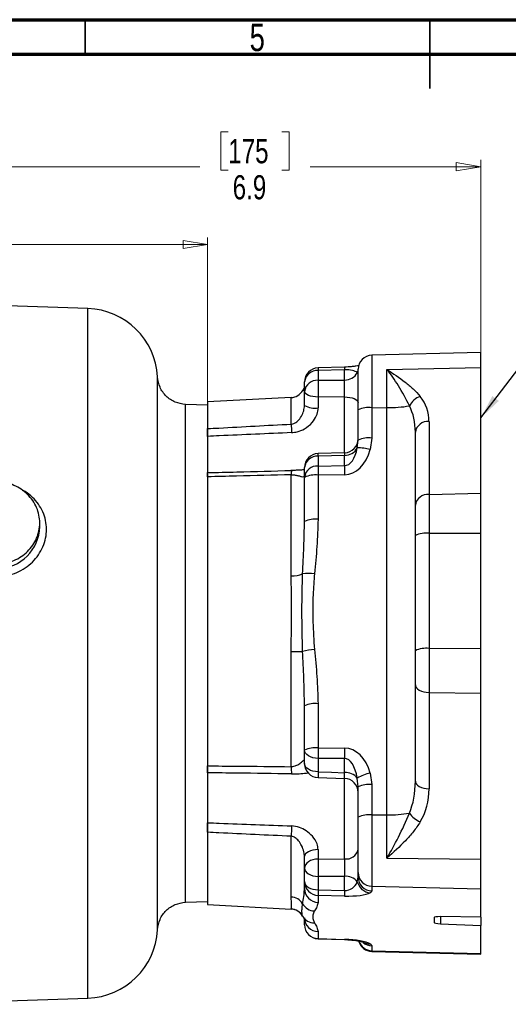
# Model space of a CAD drawing. Header units: inches. Extents: x 0.6 to 16.3, y 0.2 to 11.5.
# Tile 10 of 18: x 6.1 to 8.9, y 5.9 to 11.5. Entities that reach past the tile are written whole.
import ezdxf

# ---------------------------------------------------------------- set-up
doc = ezdxf.new("R2010")
doc.units = ezdxf.units.IN
doc.header["$MEASUREMENT"] = 0
doc.styles.add('SLDTEXTSTYLE0', font='TXT', dxfattribs={"width": 0.75})
doc.dimstyles.new('SLDDIMSTYLE0', dxfattribs={"dimtxt": 0.137795, "dimasz": 0.14, "dimexe": 0, "dimexo": 0.0625, "dimgap": 0.034449, "dimtad": 0, "dimdec": 1, "dimlfac": 1.5, "dimrnd": 1e-09, "dimzin": 12, "dimdsep": 46, "dimtxsty": 'SLDTEXTSTYLE0', "dimblk1": 'CLOSED', "dimblk2": 'CLOSED', "dimsah": 1, "dimcen": 0.09, "dimadec": 0, "dimazin": 3, "dimtfac": 1, "dimtdec": 1, "dimtofl": 0, "dimtmove": 0, "dimatfit": 3, "dimldrblk": 'CLOSED', "dimfxl": 0, "dimfrac": 2, "dimtolj": 1, "dimtzin": 12, "dimarcsym": 0})
doc.dimstyles.new('SLDDIMSTYLE2', dxfattribs={"dimtxt": 0.18, "dimasz": 0.14, "dimexe": 0, "dimexo": 0.0625, "dimgap": 0, "dimtad": 0, "dimtih": 1, "dimtoh": 1, "dimdec": 0, "dimrnd": 1e-09, "dimzin": 0, "dimdsep": 46, "dimtxsty": 'Standard', "dimsah": 1, "dimcen": 0.09, "dimadec": 0, "dimazin": 0, "dimtfac": 0.14, "dimtdec": 0, "dimtofl": 0, "dimtmove": 0, "dimatfit": 3, "dimfxl": 0, "dimfrac": 2, "dimtolj": 1, "dimtzin": 0, "dimarcsym": 0})

# ---------------------------------------------------------------- blocks, each defined once
blk = doc.blocks.new('_Closed')
at = {"color": 0, "linetype": 'ByBlock', "lineweight": -2}
for p, q in [((-1, 0.166667), (0, 0)), ((-1, 0.166667), (-1, -0.166667)), ((0, 0), (-1, -0.166667)), ((0, 0), (-1, 0))]:
    blk.add_line(p, q, dxfattribs=at)
blk = doc.blocks.new('_D_3')
at = {"color": 7, "linetype": 'Continuous', "lineweight": 0}
for p, q in [((7.3127, 10.8544), (7.2708, 10.8544)), ((7.2708, 10.8544), (7.2708, 10.6356)), ((7.6182, 10.8544), (7.6602, 10.8544)), ((7.6602, 10.8544), (7.6602, 10.6356)), ((4.1497, 8.9856), (4.1497, 10.6953)), ((8.7551, 9.1214), (8.7551, 10.6953)), ((4.1497, 10.6559), (7.1499, 10.6559)), ((8.7551, 10.6559), (7.781, 10.6559)), ((7.2708, 10.6356), (7.3127, 10.6356)), ((7.6602, 10.6356), (7.6182, 10.6356))]:
    blk.add_line(p, q, dxfattribs=at)
at = {"color": 7, "linetype": 'Continuous', "lineweight": 18, "xscale": 0.14, "yscale": 0.14, "rotation": 180.0000000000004}
blk.add_blockref('_Closed', (4.1497, 10.6559, -1.4543), dxfattribs=at)
at = {"color": 7, "linetype": 'Continuous', "lineweight": 18, "xscale": 0.14, "yscale": 0.14}
blk.add_blockref('_Closed', (8.7551, 10.6559, -1.4543), dxfattribs=at)
at = {"color": 7, "linetype": 'Continuous', "lineweight": 18, "char_height": 0.1378, "attachment_point": 1, "style": 'SLDTEXTSTYLE0'}
for s, insert in [('175', (7.3127, 10.8132)), ('6.9', (7.3382, 10.6071))]:
    blk.add_mtext(s, dxfattribs=dict(at, insert=insert))
blk = doc.blocks.new('_D_4')
at = {"color": 7, "linetype": 'Continuous', "lineweight": 0}
for p, q in [((5.4711, 10.4096), (5.4291, 10.4096)), ((5.4291, 10.4096), (5.4291, 10.1909)), ((5.7765, 10.4096), (5.8185, 10.4096)), ((5.8185, 10.4096), (5.8185, 10.1909)), ((4.1497, 8.9856), (4.1497, 10.2506)), ((7.1951, 9.1981), (7.1951, 10.2506)), ((4.1497, 10.2112), (5.3083, 10.2112)), ((5.4291, 10.1909), (5.4711, 10.1909)), ((5.8185, 10.1909), (5.7765, 10.1909)), ((7.1951, 10.2112), (5.9394, 10.2112))]:
    blk.add_line(p, q, dxfattribs=at)
at = {"color": 7, "linetype": 'Continuous', "lineweight": 18, "xscale": 0.14, "yscale": 0.14, "rotation": 180.0000000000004}
blk.add_blockref('_Closed', (4.1497, 10.2112, -1.4543), dxfattribs=at)
at = {"color": 7, "linetype": 'Continuous', "lineweight": 18, "xscale": 0.14, "yscale": 0.14}
blk.add_blockref('_Closed', (7.1951, 10.2112, -1.4543), dxfattribs=at)
at = {"color": 7, "linetype": 'Continuous', "lineweight": 18, "char_height": 0.1378, "attachment_point": 1, "style": 'SLDTEXTSTYLE0'}
for s, insert in [('116', (5.4711, 10.3685)), ('4.6', (5.4965, 10.1624))]:
    blk.add_mtext(s, dxfattribs=dict(at, insert=insert))

msp = doc.modelspace()

# ---------------------------------------------------------------- linework, layer by layer
at = {"color": 7, "linetype": 'Continuous', "lineweight": 70}
for p, q in [((0.5906, 11.4961), (16.3386, 11.4961)), ((0.7874, 11.2992), (16.1417, 11.2992))]:
    msp.add_line(p, q, dxfattribs=at)
at = {"color": 7, "linetype": 'Continuous', "lineweight": 35}
for p, q in [((6.4961, 11.2992), (6.4961, 11.4961)), ((8.4646, 11.4961), (8.4646, 11.1024)), ((8.4646, 11.2992), (8.4646, 11.4961))]:
    msp.add_line(p, q, dxfattribs=at)
at = {"color": 7, "linetype": 'Continuous', "lineweight": 25}
for p, q in [((6.5108, 9.8452), (4.1497, 9.9277)), ((8.7551, 9.5946), (8.133, 9.5783)), ((8.7551, 9.5082), (8.7551, 9.5946)), ((7.9771, 9.5103), (7.8262, 9.5061)), ((7.9772, 9.495), (7.8263, 9.4909)), ((7.8263, 9.4909), (7.8263, 9.435)), ((7.9772, 9.4363), (7.9772, 9.495)), ((8.0551, 9.2658), (8.0551, 9.4984)), ((8.2194, 9.4974), (8.7551, 9.5082)), ((8.2194, 9.2787), (8.2194, 9.4974)), ((8.7551, 8.7889), (8.7551, 9.5082)), ((7.7484, 9.3703), (7.7484, 9.4262)), ((7.7484, 9.2915), (7.7484, 9.3703)), ((7.1951, 9.2924), (7.0689, 9.2969)), ((7.6726, 9.3359), (7.1951, 9.3109)), ((7.1951, 9.3109), (7.1951, 9.1587)), ((7.9772, 9.3399), (7.8263, 9.3392)), ((7.8263, 9.3392), (7.8263, 9.277)), ((8.0551, 9.0924), (8.0551, 9.2658)), ((8.133, 9.2783), (8.2194, 9.2787)), ((8.133, 9.2783), (8.133, 9.105)), ((8.2194, 6.9507), (8.2194, 9.2787)), ((8.4597, 9.1997), (8.4597, 8.7829)), ((8.3817, 8.7216), (8.3817, 9.1383)), ((8.0503, 9.0483), (8.0551, 9.0924)), ((8.0551, 9.0914), (8.0551, 9.0946)), ((8.133, 9.105), (8.1233, 9.0387)), ((7.9777, 9.0211), (7.8257, 9.0161)), ((7.9772, 8.9471), (7.9772, 9.0058)), ((7.8263, 9.0007), (7.8263, 8.9448)), ((7.6726, 8.3168), (7.6726, 8.8953)), ((7.7484, 8.8801), (7.7484, 8.936)), ((7.8263, 8.9448), (7.9772, 8.9471)), ((7.9772, 8.8949), (7.8263, 8.8927)), ((7.8263, 8.8927), (7.8263, 8.6402)), ((7.1951, 8.8833), (7.1951, 7.2308)), ((7.7484, 8.6277), (7.7484, 8.8801)), ((8.4597, 8.7829), (8.7551, 8.7889)), ((8.4597, 8.7829), (8.4597, 8.5604)), ((8.7551, 8.5616), (8.7551, 8.7889)), ((8.3817, 8.5479), (8.3817, 8.7216)), ((6.2364, 8.5979), (6.2364, 8.6197)), ((8.4597, 8.5604), (8.7551, 8.5616)), ((8.4597, 8.5604), (8.4597, 7.9019)), ((8.7551, 7.9031), (8.7551, 8.5616)), ((8.3817, 7.8894), (8.3817, 8.5479)), ((7.6726, 7.2265), (7.6726, 7.884)), ((8.3817, 7.6938), (8.3817, 7.8894)), ((8.4597, 7.9019), (8.7551, 7.9031)), ((8.4597, 7.9019), (8.4597, 7.6512)), ((8.7551, 7.6471), (8.7551, 7.9031)), ((6.9091, 7.8743), (6.9091, 7.8756)), ((7.0698, 7.8755), (7.0698, 7.8743)), ((8.3817, 7.1432), (8.3817, 7.6938)), ((8.4597, 7.6512), (8.4597, 7.1006)), ((8.4597, 7.6512), (8.7551, 7.6471)), ((8.7551, 6.6969), (8.7551, 7.6471)), ((7.7484, 7.321), (7.7484, 7.5734)), ((7.8263, 7.5859), (7.8263, 7.3335)), ((7.7484, 7.2441), (7.7484, 7.321)), ((7.8263, 7.3335), (7.9772, 7.3325)), ((7.9772, 7.273), (7.8263, 7.274)), ((7.8263, 7.274), (7.8263, 7.1971)), ((7.9772, 7.1922), (7.9772, 7.273)), ((7.8258, 7.164), (7.9776, 7.1591)), ((8.0551, 7.1112), (8.0503, 7.1613)), ((8.1233, 7.1899), (8.133, 7.1237)), ((8.0551, 6.9378), (8.0551, 7.1112)), ((8.133, 7.1237), (8.133, 6.9503)), ((8.0551, 6.6224), (8.0551, 6.9378)), ((8.133, 6.9503), (8.2194, 6.9507)), ((8.133, 6.9503), (8.133, 6.5434)), ((8.2194, 6.7043), (8.2194, 6.9507)), ((7.1951, 6.8517), (7.1951, 6.4378)), ((7.6726, 6.4813), (7.6726, 6.8285)), ((7.7484, 6.6464), (7.7484, 6.714)), ((7.8263, 6.7521), (7.8263, 6.6987)), ((7.8263, 6.6987), (7.9772, 6.6994)), ((8.2194, 6.7043), (8.7551, 6.6969)), ((7.7484, 6.5695), (7.7484, 6.6464)), ((8.7551, 6.5273), (8.7551, 6.6969)), ((7.8263, 6.5993), (7.8263, 6.5225)), ((7.9772, 6.5188), (7.9772, 6.5996)), ((8.0503, 6.5686), (8.0551, 6.595)), ((8.0551, 6.595), (8.0551, 6.6224)), ((7.748, 6.5242), (7.7484, 6.5295)), ((7.7484, 6.5295), (7.7484, 6.5695)), ((8.133, 6.5434), (8.7551, 6.5273)), ((8.133, 6.5434), (8.133, 6.516)), ((7.8263, 6.5225), (7.9772, 6.5188)), ((7.8263, 6.4905), (7.8263, 6.4505)), ((7.9772, 6.4868), (7.8263, 6.4905)), ((8.133, 6.516), (8.1233, 6.5057)), ((8.7551, 6.3664), (8.7551, 6.5273)), ((7.0689, 6.4518), (7.1951, 6.4562)), ((7.1951, 6.4378), (7.6726, 6.4127)), ((8.4884, 6.364), (8.4884, 6.3358)), ((8.7551, 6.3664), (8.5249, 6.3692)), ((8.7551, 6.3664), (8.7551, 6.3195)), ((7.7484, 6.3225), (7.7484, 6.354)), ((8.5249, 6.3286), (8.7551, 6.3195)), ((8.7551, 6.1586), (8.7551, 6.3195)), ((7.8263, 6.2835), (7.8263, 6.2435)), ((7.8262, 6.2425), (7.9771, 6.2384)), ((7.8263, 6.2435), (7.9772, 6.2394)), ((8.1233, 6.2129), (8.133, 6.2022)), ((8.133, 6.2022), (8.133, 6.1747)), ((8.133, 6.1747), (8.7551, 6.1586)), ((8.133, 6.1703), (8.7551, 6.154)), ((8.7551, 6.154), (8.7551, 6.1586)), ((5.501, 5.8682), (6.5108, 5.9035))]:
    msp.add_line(p, q, dxfattribs=at)
at = {"color": 8, "linetype": 'Continuous', "lineweight": 25}
for p, q in [((6.5108, 7.8743), (6.5108, 9.8452)), ((8.133, 9.5783), (8.133, 9.2783)), ((7.7445, 9.3847), (7.7383, 9.3767)), ((7.6726, 9.1845), (7.6726, 9.3359)), ((7.9772, 9.0197), (7.9772, 9.3399)), ((6.5108, 5.9035), (6.5108, 7.8743)), ((7.9772, 6.6994), (7.9772, 7.1609)), ((7.6726, 6.4127), (7.6726, 6.4128)), ((7.7383, 6.372), (7.7379, 6.3726)), ((8.5249, 6.3692), (8.5249, 6.3286)), ((8.133, 6.1747), (8.133, 6.1703))]:
    msp.add_line(p, q, dxfattribs=at)
at = {"color": 8, "linetype": 'Continuous', "lineweight": 25, "flags": 128}
for points in [[(8.0503, 9.4789), (8.0543, 9.4909), (8.0551, 9.4927)], [(7.8263, 6.2435), (7.8262, 6.2427), (7.8262, 6.2425)], [(7.9772, 6.2394), (7.9771, 6.2385), (7.9771, 6.2384)]]:
    msp.add_lwpolyline(points, dxfattribs=at)
at = {"color": 7, "linetype": 'Continuous', "lineweight": 25, "flags": 128}
for points in [[(7.8263, 9.435), (7.9036, 9.4357), (7.9772, 9.4363)], [(7.8263, 9.3392), (7.811, 9.3399), (7.7964, 9.3418), (7.7829, 9.3447), (7.7711, 9.3486), (7.7615, 9.3533), (7.7543, 9.3586), (7.7499, 9.3643), (7.7484, 9.3703)], [(7.9772, 9.3399), (7.9925, 9.3392), (8.0071, 9.3373), (8.0206, 9.3343), (8.0324, 9.3303), (8.042, 9.3255), (8.0492, 9.3201), (8.0536, 9.3143), (8.0551, 9.3082)], [(7.9772, 9.0058), (7.9036, 9.0033), (7.8263, 9.0007)], [(8.3817, 7.6938), (8.3832, 7.6856), (8.3876, 7.6777), (8.3948, 7.6705), (8.4044, 7.6641), (8.4162, 7.6588), (8.4297, 7.6548), (8.4443, 7.6522), (8.4597, 7.6512)], [(7.8263, 7.274), (7.811, 7.2751), (7.7964, 7.2779), (7.7829, 7.2823), (7.7711, 7.2882), (7.7615, 7.2952), (7.7543, 7.3033), (7.7499, 7.312), (7.7484, 7.321)], [(7.8263, 7.1971), (7.811, 7.1982), (7.7964, 7.201), (7.7829, 7.2054), (7.7711, 7.2113), (7.7615, 7.2184), (7.7543, 7.2264), (7.7499, 7.2351), (7.7484, 7.2441)], [(7.8263, 7.1971), (7.9036, 7.1946), (7.9772, 7.1922)], [(8.3817, 7.1432), (8.3832, 7.135), (8.3876, 7.1271), (8.3948, 7.1199), (8.4044, 7.1135), (8.4162, 7.1082), (8.4297, 7.1042), (8.4443, 7.1016), (8.4597, 7.1006)], [(7.8263, 6.7521), (7.811, 6.7512), (7.7964, 6.7489), (7.7829, 6.7454), (7.7711, 6.7406), (7.7615, 6.7349), (7.7543, 6.7284), (7.7499, 6.7214), (7.7484, 6.714)], [(7.8263, 6.6987), (7.811, 6.6975), (7.7964, 6.6943), (7.7829, 6.6894), (7.7711, 6.6829), (7.7615, 6.675), (7.7543, 6.6661), (7.7499, 6.6564), (7.7484, 6.6464)], [(7.7484, 6.6464), (7.7499, 6.6373), (7.7543, 6.6286), (7.7615, 6.6206), (7.7711, 6.6135), (7.7829, 6.6077), (7.7964, 6.6033), (7.811, 6.6005), (7.8263, 6.5993)], [(7.9772, 6.5996), (7.9036, 6.5995), (7.8263, 6.5993)], [(7.7484, 6.5695), (7.7499, 6.5604), (7.7543, 6.5517), (7.7615, 6.5437), (7.7711, 6.5366), (7.7829, 6.5308), (7.7964, 6.5264), (7.811, 6.5236), (7.8263, 6.5225)]]:
    msp.add_lwpolyline(points, dxfattribs=at)
at = {"color": 7, "linetype": 'Continuous', "lineweight": 25}
for centre, radius, start, end in [((6.4964, 9.4321), 0.4133, 3.0857, 88), ((8.1351, 9.4984), 0.08, 91.5, 180), ((7.8284, 9.4262), 0.08, 91.5787, 180), ((7.8211, 9.4179), 0.0731, 85.8887, 173.5292), ((7.9793, 9.5168), 0.0805, 268.5081, 331.9324), ((7.8211, 9.3621), 0.0731, 85.8887, 173.5292), ((9.7505, 9.3871), 1.9248, 178.5737, 181.4263), ((7.6684, 9.4158), 0.08, 273, 330.7803), ((8.4462, 9.2387), 0.1103, 109.3237, 152.8906), ((7.8079, 9.3944), 0.1189, 239.9943, 278.9241), ((8.2273, 9.9861), 0.7075, 269.3656, 279.8217), ((8.1144, 9.1455), 0.1342, 82.0206, 116.2252), ((10.5319, 9.283), 2.861, 181.9722, 182.9485), ((8.453, 9.128), 0.072, 84.7165, 171.7525), ((7.9751, 9.101), 0.08, 271.956, 359.9974), ((8.1144, 8.9721), 0.1342, 82.0206, 116.2252), ((7.8284, 8.936), 0.08, 91.9133, 180), ((7.9793, 9.0862), 0.0805, 268.5081, 331.9324), ((8.061, 8.8471), 0.2015, 71.9642, 93.0419), ((7.8211, 8.9278), 0.0731, 85.8887, 173.5292), ((7.7436, 8.9014), 0.0712, 165.2488, 184.843), ((7.8211, 8.8719), 0.0731, 85.8887, 173.5292), ((7.8077, 8.7598), 0.1342, 82.0206, 116.2252), ((9.7635, 8.9188), 1.9373, 179.2282, 180.7718), ((9.9143, 8.921), 1.9373, 179.2282, 180.7718), ((8.453, 8.7112), 0.072, 84.7165, 171.7525), ((7.8077, 8.5074), 0.1342, 82.0206, 116.2252), ((8.441, 8.4275), 0.1342, 82.0206, 116.2252), ((7.7737, 8.0373), 0.2938, 83.8394, 97.005), ((7.6767, 8.4757), 0.159, 268.5077, 292.6121), ((7.6776, 14.6446), 6.7605, 269.95779, 270.51099), ((7.825, 7.5967), 0.3005, 93.7617, 106.8455), ((8.441, 7.7691), 0.1342, 82.0206, 116.2252), ((7.8077, 7.4531), 0.1342, 82.0206, 116.2252), ((7.8077, 7.2006), 0.1342, 82.0206, 116.2252), ((10.3725, 7.3037), 2.5464, 179.3304, 180.6696), ((10.5234, 7.3027), 2.5464, 179.3304, 180.6696), ((8.0437, 7.2247), 0.3711, 179.7199, 186.0942), ((7.8284, 7.2441), 0.08, 180, 268.155), ((7.983, 7.1042), 0.0882, 40.3266, 93.7972), ((7.9751, 7.0793), 0.08, 0.0049, 88.2805), ((8.1684, 6.967), 0.2274, 101.4278, 121.2989), ((8.1144, 6.9909), 0.1342, 82.0206, 116.2252), ((8.1144, 6.8175), 0.1342, 82.0206, 116.2252), ((8.2273, 7.6581), 0.7075, 269.3656, 279.8217), ((8.4641, 7.041), 0.141, 214.5606, 247.2869), ((9.8744, 6.78), 2.2023, 177.2018, 178.7392), ((9.9119, 6.649), 2.0862, 178.6353, 181.3647), ((7.987, 6.7687), 0.07, 261.9003, 346.4193), ((7.983, 6.5116), 0.0882, 40.3266, 93.7972), ((8.1346, 6.6229), 0.0795, 180.3447, 268.865), ((8.1346, 6.5954), 0.0795, 180.3447, 268.865), ((7.8279, 6.5699), 0.0795, 180.3447, 268.865), ((7.8279, 6.53), 0.0795, 180.3447, 268.865), ((8.1298, 6.5872), 0.0817, 193.1194, 265.4373), ((7.6693, 6.4008), 0.0805, 31.5577, 87.618), ((8.498, 6.5065), 0.6719, 178.6362, 181.3638), ((8.6488, 6.5028), 0.6719, 178.6362, 181.3638), ((7.8085, 6.4828), 0.0811, 209.4434, 267.708), ((7.6684, 6.3329), 0.08, 29.7453, 87.0003), ((7.6684, 6.3328), 0.08, 29.2433, 87), ((7.8059, 6.4118), 0.0785, 209.9595, 269.5255), ((7.8279, 6.363), 0.0795, 180.3447, 268.865), ((7.8284, 6.3225), 0.08, 180, 268.4213), ((7.8279, 6.323), 0.0795, 180.3447, 268.865), ((6.4964, 6.3165), 0.4133, 272, 356.9079), ((8.1351, 6.2503), 0.08, 194.9277, 268.5)]:
    msp.add_arc(centre, radius, start, end, dxfattribs=at)
at = {"color": 8, "linetype": 'Continuous', "lineweight": 25}
for centre, radius, start, end in [((8.0306, 9.5), 0.2045, 178.2718, 182.5524), ((8.1851, 9.5042), 0.2081, 178.3163, 182.5212), ((6.64, 8.9635), 1.1869, 1.7969, 2.5339), ((5.9902, 8.6038), 0.2463, 271.4321, 358.6296), ((8.4332, 7.1718), 0.6074, 177.6091, 180.7182), ((8.1347, 6.2544), 0.0797, 197.9111, 268.789), ((8.1221, 6.2867), 0.0738, 237.8974, 270.9908), ((8.135, 6.2827), 0.0805, 229.6353, 268.5703)]:
    msp.add_arc(centre, radius, start, end, dxfattribs=at)
at = {"color": 7, "linetype": 'Continuous', "lineweight": 25}
for centre, major_axis, ratio, start_param, end_param in [((7.9751, 9.4656), (0.08, 0.004), 0.365753, 0.330553, 1.52623), ((8.213, 9.19), (0.2179, 0.1211), 0.953617, 5.795824, 6.443842), ((8.2151, 9.1286), (0.0113, 0.253), 0.657367, 4.779956, 5.427973), ((7.9751, 9.1059), (-0.0024, 0.1588), 0.503558, 3.138386, 4.334064), ((7.973, 9.1184), (-0.0051, 0.2235), 0.715565, 3.135831, 4.331508), ((7.973, 7.109), (0.007, 0.2235), 0.715247, 5.105258, 6.300935), ((7.9751, 7.0964), (0.0027, 0.1765), 0.452926, 5.095498, 6.291175), ((8.2151, 7.1529), (-0.0075, 0.3052), 0.545617, 4.019102, 4.667119), ((8.213, 7.1103), (-0.0189, 0.3174), 0.774989, 3.98778, 4.635797), ((7.9751, 6.6013), (-0.0429, 0.0721), 0.936021, 2.60137, 3.797047), ((7.973, 6.5223), (0.16, -0.005), 0.221023, 4.745531, 5.941208), ((8.5284, 6.3629), (0.04, -0.0011), 0.156327, 1.662207, 3.145737), ((8.5284, 6.3348), (0.04, -0.0011), 0.156327, 3.145737, 4.629267), ((7.973, 6.2041), (0.16, -0.0037), 0.221122, 0.354, 1.549677)]:
    msp.add_ellipse(centre, major_axis=major_axis, ratio=ratio, start_param=start_param, end_param=end_param, dxfattribs=at)
for points, knots in [([(8.0585, 9.5185), (8.0534, 9.5175), (8.0429, 9.5156), (8.0217, 9.513), (7.9991, 9.5111), (7.9838, 9.5105), (7.9771, 9.5103)], [0, 0, 0, 0, 0.25339, 0.529828, 0.790885, 1, 1, 1, 1]), ([(8.2194, 9.4974), (8.2196, 9.4973), (8.2551, 9.4739), (8.3081, 9.4382), (8.3713, 9.3862), (8.3969, 9.3573), (8.4096, 9.3428)], [0, 0, 0, 0, 0.001727, 0.496965, 0.748631, 1, 1, 1, 1]), ([(8.348, 9.289), (8.3276, 9.3283), (8.2884, 9.4041), (8.2416, 9.469), (8.2195, 9.4973), (8.2194, 9.4974)], [0, 0, 0, 0, 0.5171, 0.9980033, 1, 1, 1, 1]), ([(7.0698, 9.2969), (7.0493, 9.2998), (7.0082, 9.3057), (6.9564, 9.342), (6.9193, 9.3932), (6.9125, 9.434), (6.9091, 9.4545)], [0, 0, 0, 0, 0.249936, 0.500013, 0.749974, 1, 1, 1, 1]), ([(7.9772, 9.3399), (7.9773, 9.3485), (7.9777, 9.3658), (7.9778, 9.3932), (7.9777, 9.4183), (7.9773, 9.4303), (7.9772, 9.4363)], [0, 0, 0, 0, 0.250625, 0.500347, 0.750131, 1, 1, 1, 1]), ([(7.7496, 9.3968), (7.7486, 9.3949), (7.7465, 9.3908), (7.7421, 9.384), (7.7387, 9.3775), (7.7383, 9.3768)], [0, 0, 0, 0, 0.43838, 0.937655, 1, 1, 1, 1]), ([(7.1951, 9.2924), (7.1951, 9.2901), (7.1951, 9.2854), (7.1951, 9.2477), (7.1951, 9.1884), (7.1951, 9.1056), (7.1951, 9.0123), (7.1951, 8.9387), (7.1951, 8.907)], [0, 0, 0, 0, 0.173758, 0.347516, 0.521275, 0.695033, 0.868791, 1, 1, 1, 1]), ([(7.6726, 9.1845), (7.6736, 9.1846), (7.6791, 9.185), (7.6931, 9.1891), (7.7134, 9.2039), (7.7314, 9.2285), (7.7453, 9.2588), (7.7474, 9.2809), (7.7484, 9.2915)], [0, 0, 0, 0, 0.01956, 0.112188, 0.29365, 0.552906, 0.784787, 1, 1, 1, 1]), ([(7.6747, 9.1358), (7.6854, 9.137), (7.7113, 9.1397), (7.7529, 9.1576), (7.7919, 9.1891), (7.8177, 9.2288), (7.8258, 9.2592), (7.8262, 9.2741), (7.8263, 9.277)], [0, 0, 0, 0, 0.142481, 0.343917, 0.590971, 0.799798, 0.96099, 1, 1, 1, 1]), ([(7.1951, 9.1587), (7.2166, 9.1599), (7.3757, 9.1686), (7.5349, 9.1772), (7.6726, 9.1845)], [0, 0, 0, 0, 0.135011, 1, 1, 1, 1]), ([(7.1951, 9.1146), (7.1951, 9.1232), (7.1951, 9.14), (7.1951, 9.1531), (7.1951, 9.158), (7.1951, 9.1587)], [0, 0, 0, 0, 0.475199, 0.921341, 1, 1, 1, 1]), ([(7.6747, 9.1358), (7.537, 9.1298), (7.3771, 9.1228), (7.2173, 9.1156), (7.1951, 9.1146)], [0, 0, 0, 0, 0.861216, 1, 1, 1, 1]), ([(7.1951, 8.907), (7.2508, 8.9084), (7.4107, 8.9124), (7.5705, 8.9167), (7.6747, 8.9195)], [0, 0, 0, 0, 0.34853, 1, 1, 1, 1]), ([(7.1951, 8.8833), (7.1951, 8.89), (7.1951, 8.903), (7.1951, 8.9057), (7.1951, 8.907)], [0, 0, 0, 0, 0.510205, 1, 1, 1, 1]), ([(7.1951, 8.8997), (7.1951, 8.8922), (7.1951, 8.8444), (7.1951, 8.7391), (7.1951, 8.5857), (7.1951, 8.4185), (7.1951, 8.2424), (7.1951, 8.06), (7.1951, 7.9362), (7.1951, 7.8743)], [0, 0, 0, 0, 0.029841, 0.191534, 0.353227, 0.514921, 0.676614, 0.838307, 1, 1, 1, 1]), ([(7.6726, 8.8953), (7.5684, 8.8926), (7.4093, 8.8884), (7.2501, 8.8846), (7.1951, 8.8833)], [0, 0, 0, 0, 0.6543229, 1, 1, 1, 1]), ([(7.7484, 8.9234), (7.7477, 8.9233), (7.7419, 8.9225), (7.726, 8.9214), (7.7017, 8.9203), (7.6822, 8.9197), (7.6717, 8.9194), (7.6705, 8.9194)], [0, 0, 0, 0, 0.041269, 0.332272, 0.639954, 0.95676, 1, 1, 1, 1]), ([(7.6726, 8.8953), (7.6773, 8.8953), (7.6853, 8.8951), (7.7, 8.8929), (7.7166, 8.8888), (7.7337, 8.884), (7.746, 8.8824), (7.7477, 8.8872), (7.7484, 8.8892)], [0, 0, 0, 0, 0.0950036, 0.1628997, 0.3434208, 0.5653967, 0.8246257, 1, 1, 1, 1]), ([(7.7379, 8.3289), (7.7405, 8.3806), (7.7456, 8.4812), (7.7475, 8.5798), (7.7484, 8.6277)], [0, 0, 0, 0, 0.514083, 1, 1, 1, 1]), ([(7.8263, 8.6402), (7.8245, 8.5884), (7.8208, 8.4846), (7.8104, 8.3812), (7.8052, 8.3294)], [0, 0, 0, 0, 0.499284, 1, 1, 1, 1]), ([(7.8052, 8.3294), (7.8024, 8.2895), (7.7959, 8.1976), (7.7948, 8.053), (7.8018, 7.9488), (7.8052, 7.8966)], [0, 0, 0, 0, 0.276853, 0.637773, 1, 1, 1, 1]), ([(7.6726, 7.884), (7.6728, 7.9078), (7.6734, 7.9924), (7.6753, 8.1387), (7.6735, 8.2571), (7.6726, 8.3168)], [0, 0, 0, 0, 0.162119, 0.577627, 1, 1, 1, 1]), ([(7.7379, 7.8843), (7.7365, 7.9374), (7.7339, 8.0387), (7.734, 8.1871), (7.7366, 8.2816), (7.7379, 8.3289)], [0, 0, 0, 0, 0.35528, 0.677181, 1, 1, 1, 1]), ([(7.7484, 7.5734), (7.7474, 7.6268), (7.7454, 7.7306), (7.7403, 7.8341), (7.7379, 7.8843)], [0, 0, 0, 0, 0.5142, 1, 1, 1, 1]), ([(7.8052, 7.8966), (7.8104, 7.8449), (7.8208, 7.7416), (7.8245, 7.6378), (7.8263, 7.5859)], [0, 0, 0, 0, 0.4997886, 1, 1, 1, 1]), ([(7.1951, 7.8743), (7.1951, 7.8124), (7.1951, 7.6886), (7.1951, 7.5066), (7.1951, 7.3549), (7.1951, 7.269), (7.1951, 7.2382)], [0, 0, 0, 0, 0.280749, 0.561498, 0.842248, 1, 1, 1, 1]), ([(7.6726, 7.2265), (7.6736, 7.2265), (7.6791, 7.2266), (7.6931, 7.229), (7.7134, 7.2387), (7.7314, 7.2522), (7.7453, 7.2644), (7.7474, 7.2666), (7.7484, 7.2677)], [0, 0, 0, 0, 0.01956, 0.112188, 0.29365, 0.552906, 0.784787, 1, 1, 1, 1]), ([(7.1951, 7.2308), (7.2501, 7.2304), (7.4093, 7.2292), (7.5684, 7.2276), (7.6726, 7.2265)], [0, 0, 0, 0, 0.345677, 1, 1, 1, 1]), ([(7.1951, 7.1915), (7.1951, 7.1954), (7.1951, 7.2032), (7.1951, 7.2191), (7.1951, 7.2289), (7.1951, 7.2308)], [0, 0, 0, 0, 0.445769, 0.891558, 1, 1, 1, 1]), ([(7.1951, 7.2234), (7.1951, 7.2039), (7.1951, 7.1285), (7.1951, 7.009), (7.1951, 6.8686), (7.1951, 6.7461), (7.1951, 6.6427), (7.1951, 6.5604), (7.1951, 6.5009), (7.1951, 6.4633), (7.1951, 6.4586), (7.1951, 6.4562)], [0, 0, 0, 0, 0.041848, 0.161617, 0.281386, 0.401155, 0.520924, 0.640693, 0.760462, 0.880231, 1, 1, 1, 1]), ([(7.6747, 7.1853), (7.5705, 7.1867), (7.4107, 7.189), (7.2508, 7.1908), (7.1951, 7.1915)], [0, 0, 0, 0, 0.65147, 1, 1, 1, 1]), ([(8.2194, 6.7043), (8.2195, 6.7045), (8.2416, 6.7421), (8.2884, 6.8243), (8.3276, 6.9143), (8.348, 6.961)], [0, 0, 0, 0, 0.001997, 0.4829, 1, 1, 1, 1]), ([(7.1951, 6.9058), (7.2173, 6.905), (7.3771, 6.8986), (7.537, 6.8927), (7.6747, 6.8875)], [0, 0, 0, 0, 0.138784, 1, 1, 1, 1]), ([(7.1951, 6.8517), (7.1951, 6.8586), (7.1951, 6.8725), (7.1951, 6.8925), (7.1951, 6.9037), (7.1951, 6.9058)], [0, 0, 0, 0, 0.4453143, 0.8906101, 1, 1, 1, 1]), ([(7.8263, 6.7521), (7.825, 6.7632), (7.8217, 6.7902), (7.7963, 6.8288), (7.7605, 6.8601), (7.7196, 6.8818), (7.6899, 6.8856), (7.6747, 6.8875)], [0, 0, 0, 0, 0.1637, 0.397426, 0.606238, 0.797781, 1, 1, 1, 1]), ([(8.4096, 6.9109), (8.3972, 6.8921), (8.3721, 6.8544), (8.3092, 6.7847), (8.2558, 6.7365), (8.2196, 6.7044), (8.2194, 6.7043)], [0, 0, 0, 0, 0.246193, 0.49266, 0.998273, 1, 1, 1, 1]), ([(7.6726, 6.8285), (7.5349, 6.835), (7.3757, 6.8426), (7.2166, 6.8506), (7.1951, 6.8517)], [0, 0, 0, 0, 0.864989, 1, 1, 1, 1]), ([(7.7484, 6.714), (7.7477, 6.7225), (7.746, 6.7434), (7.7337, 6.7743), (7.7166, 6.8018), (7.7, 6.818), (7.6853, 6.8264), (7.6773, 6.8277), (7.6726, 6.8285)], [0, 0, 0, 0, 0.175374, 0.434603, 0.656579, 0.8371, 0.904996, 1, 1, 1, 1]), ([(7.9772, 6.6994), (7.9773, 6.6921), (7.9777, 6.6774), (7.9778, 6.6504), (7.9777, 6.623), (7.9773, 6.6074), (7.9772, 6.5996)], [0, 0, 0, 0, 0.249869, 0.499653, 0.749375, 1, 1, 1, 1]), ([(7.6726, 6.4128), (7.6728, 6.4133), (7.6734, 6.4151), (7.6753, 6.4318), (7.6735, 6.4647), (7.6726, 6.4813)], [0, 0, 0, 0, 0.1621188, 0.5776272, 1, 1, 1, 1]), ([(6.9091, 6.2942), (6.9125, 6.3147), (6.9193, 6.3555), (6.9564, 6.4067), (7.0082, 6.4429), (7.0493, 6.4489), (7.0698, 6.4518)], [0, 0, 0, 0, 0.250026, 0.499987, 0.750064, 1, 1, 1, 1]), ([(7.7379, 6.3726), (7.7365, 6.3777), (7.7339, 6.3875), (7.734, 6.4114), (7.7366, 6.4325), (7.7379, 6.443)], [0, 0, 0, 0, 0.35528, 0.677181, 1, 1, 1, 1]), ([(7.8263, 6.4505), (7.8245, 6.4423), (7.8208, 6.426), (7.8104, 6.4099), (7.8052, 6.4018)], [0, 0, 0, 0, 0.499284, 1, 1, 1, 1]), ([(7.7382, 6.372), (7.7384, 6.3717), (7.7413, 6.366), (7.7454, 6.3597), (7.7497, 6.3517), (7.75, 6.3509), (7.7502, 6.3506)], [0, 0, 0, 0, 0.020787, 0.359594, 0.715846, 1, 1, 1, 1]), ([(7.8052, 6.4018), (7.8018, 6.3937), (7.7948, 6.3773), (7.7959, 6.3544), (7.8024, 6.3397), (7.8052, 6.3333)], [0, 0, 0, 0, 0.36088, 0.723147, 1, 1, 1, 1]), ([(7.8052, 6.3333), (7.8104, 6.3249), (7.8208, 6.3083), (7.8245, 6.2918), (7.8263, 6.2835)], [0, 0, 0, 0, 0.4997886, 1, 1, 1, 1]), ([(7.9771, 6.2384), (7.9813, 6.2382), (7.9938, 6.2378), (8.0143, 6.2364), (8.0368, 6.2339), (8.0565, 6.2308), (8.0718, 6.2274), (8.0811, 6.2247), (8.0851, 6.2229), (8.0843, 6.2234), (8.0841, 6.2234)], [0, 0, 0, 0, 0.0706536, 0.2079946, 0.351557, 0.5051898, 0.6707324, 0.8273477, 0.9720826, 1, 1, 1, 1])]:
    msp.add_open_spline(points, degree=3, knots=knots, dxfattribs=at)
at = {"color": 8, "linetype": 'Continuous', "lineweight": 25}
for points, knots in [([(6.9091, 7.8756), (6.9091, 7.8976), (6.9091, 7.9416), (6.9091, 8.0074), (6.9091, 8.0731), (6.9091, 8.1422), (6.9091, 8.2055), (6.9091, 8.2544), (6.9091, 8.2939), (6.9091, 8.3294), (6.9091, 8.3694), (6.9091, 8.4058), (6.9091, 8.4426), (6.9091, 8.477), (6.9091, 8.5139), (6.9091, 8.5582), (6.9091, 8.6096), (6.9091, 8.6605), (6.9091, 8.7046), (6.9091, 8.7451), (6.9091, 8.7815), (6.9091, 8.8154), (6.9091, 8.8466), (6.9091, 8.8752), (6.9091, 8.9025), (6.9091, 8.9298), (6.9091, 8.9604), (6.9091, 8.9924), (6.9091, 9.0278), (6.9091, 9.0677), (6.9091, 9.1096), (6.9091, 9.1477), (6.9092, 9.1779), (6.9091, 9.2014), (6.9091, 9.2225), (6.9091, 9.2446), (6.9091, 9.2667), (6.9091, 9.287), (6.9091, 9.3043), (6.9091, 9.3202), (6.9091, 9.3336), (6.9091, 9.3447), (6.9091, 9.3535), (6.9091, 9.3613), (6.9091, 9.368), (6.9091, 9.3739), (6.9091, 9.3789), (6.9091, 9.3832), (6.9091, 9.3915), (6.9091, 9.4021), (6.9091, 9.413), (6.9091, 9.4217), (6.9091, 9.4305), (6.9091, 9.4395), (6.9091, 9.4455), (6.9091, 9.4488), (6.9091, 9.4505), (6.9091, 9.4519), (6.9091, 9.4531), (6.9091, 9.4539), (6.9091, 9.4544), (6.9091, 9.4544), (6.9091, 9.4545)], [0, 0, 0, 0, 0.026592, 0.053183, 0.079774, 0.106366, 0.137728, 0.157652, 0.167124, 0.187107, 0.202364, 0.217796, 0.233651, 0.249927, 0.262571, 0.282193, 0.308792, 0.332071, 0.35249, 0.370962, 0.390093, 0.405753, 0.421552, 0.437491, 0.450008, 0.46459, 0.481344, 0.500268, 0.518569, 0.542904, 0.572094, 0.597805, 0.618923, 0.635352, 0.649266, 0.666698, 0.687648, 0.704126, 0.720046, 0.735549, 0.750635, 0.76142, 0.771356, 0.780443, 0.788683, 0.796074, 0.802616, 0.808311, 0.813157, 0.836994, 0.855382, 0.868318, 0.885867, 0.91116, 0.937068, 0.945931, 0.954863, 0.963866, 0.972938, 0.98208, 0.991291, 1, 1, 1, 1]), ([(7.0698, 7.8755), (7.0698, 7.9376), (7.0698, 8.0617), (7.0698, 8.2446), (7.0698, 8.4212), (7.0698, 8.5885), (7.0698, 8.7435), (7.0698, 8.8837), (7.0698, 9.0066), (7.0698, 9.1101), (7.0698, 9.1927), (7.0698, 9.2522), (7.0698, 9.2898), (7.0698, 9.2944), (7.0698, 9.2968)], [0, 0, 0, 0, 0.083372, 0.166744, 0.250115, 0.333487, 0.416859, 0.500231, 0.583603, 0.666974, 0.750346, 0.833718, 0.91709, 1, 1, 1, 1]), ([(7.9778, 9.0207), (7.9777, 9.0204), (7.9777, 9.0196), (7.9773, 9.0105), (7.9772, 9.0058)], [0, 0, 0, 0, 0.481327, 1, 1, 1, 1]), ([(5.997, 8.3115), (6.0155, 8.3132), (6.0524, 8.3167), (6.1052, 8.3344), (6.1536, 8.3606), (6.1957, 8.3951), (6.2301, 8.4364), (6.2557, 8.4828), (6.2716, 8.5325), (6.2768, 8.5838), (6.2715, 8.6346), (6.2556, 8.6831), (6.2302, 8.7279), (6.1954, 8.7667), (6.164, 8.793), (6.1431, 8.8034), (6.1383, 8.8058)], [0, 0, 0, 0, 0.0759289, 0.1520432, 0.2277797, 0.3031324, 0.3782904, 0.4533348, 0.5281014, 0.6027661, 0.6773531, 0.7520396, 0.8269413, 0.9020857, 0.9775421, 1, 1, 1, 1]), ([(6.9091, 6.2942), (6.9091, 6.2944), (6.9091, 6.2948), (6.9091, 6.2981), (6.9091, 6.3029), (6.9091, 6.3098), (6.9091, 6.3198), (6.9091, 6.3329), (6.9091, 6.3473), (6.9091, 6.3611), (6.9091, 6.3749), (6.9091, 6.3886), (6.9091, 6.4016), (6.9091, 6.4157), (6.9091, 6.4345), (6.9091, 6.4619), (6.9091, 6.5015), (6.9091, 6.5378), (6.9091, 6.5639), (6.9091, 6.5747), (6.9091, 6.5856), (6.9091, 6.5985), (6.9091, 6.6184), (6.9091, 6.6447), (6.9091, 6.676), (6.9091, 6.7054), (6.9091, 6.732), (6.9091, 6.7563), (6.9091, 6.7835), (6.9091, 6.819), (6.9091, 6.8621), (6.9092, 6.9072), (6.9092, 6.9483), (6.9092, 6.9857), (6.9092, 7.0197), (6.9091, 7.0529), (6.9091, 7.0888), (6.9091, 7.128), (6.9091, 7.1674), (6.9091, 7.2043), (6.9091, 7.238), (6.9091, 7.2659), (6.9091, 7.2928), (6.9091, 7.3265), (6.9091, 7.3737), (6.9091, 7.4262), (6.9091, 7.4765), (6.9091, 7.5217), (6.9091, 7.5771), (6.9091, 7.643), (6.9091, 7.7172), (6.9091, 7.7942), (6.9091, 7.8457), (6.9091, 7.8743)], [0, 0, 0, 0, 0.0233074, 0.0466423, 0.0677953, 0.0881774, 0.1143628, 0.144432, 0.1664325, 0.1866702, 0.205145, 0.2218567, 0.2368054, 0.2499908, 0.2674628, 0.2941352, 0.3276271, 0.369259, 0.3783223, 0.3847341, 0.3923932, 0.4012997, 0.4114537, 0.4326879, 0.4529584, 0.470586, 0.486273, 0.5000193, 0.5126449, 0.5321871, 0.5586447, 0.581586, 0.6019341, 0.6206449, 0.6367055, 0.6511926, 0.6680275, 0.6872101, 0.7052728, 0.7217483, 0.736673, 0.7500465, 0.758465, 0.7716669, 0.7938224, 0.8189372, 0.8381638, 0.856896, 0.875134, 0.9066775, 0.9376982, 0.9654269, 1, 1, 1, 1]), ([(7.0698, 6.4519), (7.0698, 6.4519), (7.0698, 6.4478), (7.0698, 6.4619), (7.0698, 6.4959), (7.0698, 6.5565), (7.0698, 6.6389), (7.0698, 6.7426), (7.0698, 6.8656), (7.0698, 7.0059), (7.0698, 7.1611), (7.0698, 7.3284), (7.0698, 7.5051), (7.0698, 7.6881), (7.0698, 7.8123), (7.0698, 7.8743)], [0, 0, 0, 0, 0.000154, 0.083474, 0.166795, 0.250115, 0.333436, 0.416756, 0.500077, 0.583397, 0.666718, 0.750038, 0.833359, 0.916679, 1, 1, 1, 1]), ([(7.6747, 7.1853), (7.6854, 7.1853), (7.7111, 7.1854), (7.7451, 7.1886), (7.7634, 7.1905), (7.7704, 7.1912)], [0, 0, 0, 0, 0.304146, 0.734141, 1, 1, 1, 1]), ([(7.9776, 7.16), (7.9777, 7.1602), (7.9778, 7.1608), (7.9777, 7.1721), (7.9773, 7.1855), (7.9772, 7.1922)], [0, 0, 0, 0, 0.285677, 0.642778, 1, 1, 1, 1]), ([(7.7379, 6.443), (7.7405, 6.4559), (7.7454, 6.4797), (7.7472, 6.5103), (7.748, 6.5242)], [0, 0, 0, 0, 0.544759, 1, 1, 1, 1])]:
    msp.add_open_spline(points, degree=3, knots=knots, dxfattribs=at)
at = {"color": 7, "linetype": 'Continuous', "lineweight": 25}
msp.add_open_spline([(5.9963, 8.3836), (6.0123, 8.3852), (6.0442, 8.3884), (6.0898, 8.4038), (6.1315, 8.4263), (6.1679, 8.456), (6.1977, 8.4915), (6.2198, 8.5316), (6.2334, 8.5749), (6.2379, 8.6197), (6.2334, 8.6646), (6.2198, 8.7079), (6.1977, 8.748), (6.1679, 8.7835), (6.1315, 8.8132), (6.0898, 8.8357), (6.0442, 8.8511), (6.0123, 8.8543), (5.9963, 8.8559)], degree=3, dxfattribs=at)

# ---------------------------------------------------------------- texts
at = {"color": 7, "linetype": 'Continuous', "lineweight": 0, "insert": (7.4787, 11.4728), "char_height": 0.1562, "attachment_point": 2, "style": 'SLDTEXTSTYLE0'}
msp.add_mtext('5', dxfattribs=at)

# ---------------------------------------------------------------- dimensions: what is measured, and where the dimension line sits
at = {"color": 7, "linetype": 'Continuous', "lineweight": 18}
for base, p1, p2, picture, middle in [((8.7551, 10.6559), (4.1497, 8.9463), (8.7551, 9.0821), '_D_3', (7.4655, 10.6559)), ((4.1497, 10.2112), (7.1951, 9.1587), (4.1497, 8.9463), '_D_4', (5.6238, 10.2112))]:
    dim = msp.add_linear_dim(base=base, p1=p1, p2=p2, dimstyle='SLDDIMSTYLE0', dxfattribs=at)
    dim.commit()
    dim.dimension.update_dxf_attribs({"geometry": picture, "text_midpoint": middle, "dimtype": 160})

# ---------------------------------------------------------------- leaders
at = {"color": 7, "linetype": 'Continuous', "lineweight": 0}
msp.add_leader([(8.7551, 9.2195), (9.4328, 10.1095)], dimstyle='SLDDIMSTYLE2', dxfattribs=at)

doc.saveas('drawing.dxf')
